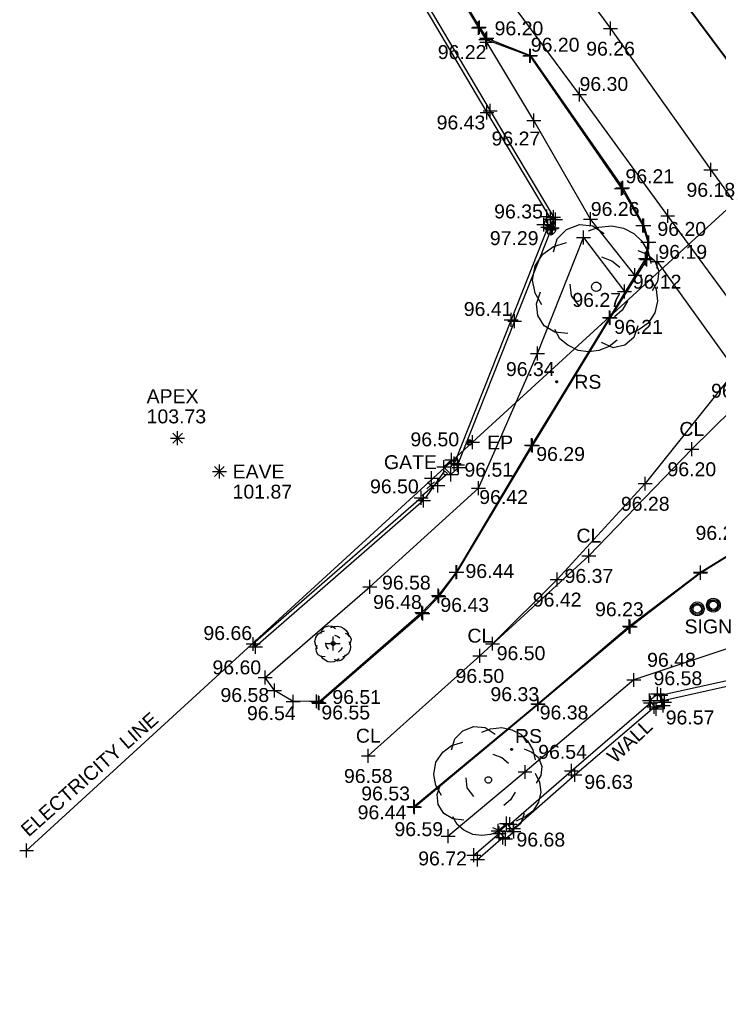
# Model space of a CAD drawing. Header units: metres. Extents: x 610185 to 614128, y 655663 to 660921.
# Tile 3 of 94: x 612711 to 612749, y 657811 to 657864. Entities that reach past the tile are written whole.
import ezdxf
from ezdxf.enums import TextEntityAlignment as Align

# ---------------------------------------------------------------- set-up
doc = ezdxf.new("R2010")
doc.units = ezdxf.units.M
doc.header["$MEASUREMENT"] = 0
doc.linetypes.add('CENTER', pattern=[50.8, 31.75, -6.35, 6.35, -6.35])
for name, color, linetype in [('3D_WALL_ELEVATION', 7, 'Continuous'), ('3D_WALL_LINE', 7, 'Continuous'), ('3D_WALL_SYMBOL', 7, 'Continuous'), ('APEX_CODE', 251, 'Continuous'), ('APEX_ELEVATION', 251, 'Continuous'), ('APEX_SYMBOL', 251, 'Continuous'), ('CL_CODE', 251, 'Continuous'), ('CL_ELEVATION', 251, 'Continuous'), ('CL_LINE', 251, 'Continuous'), ('CL_SYMBOL', 251, 'Continuous'), ('ELECTRICITY_POLE_CODE', 20, 'Continuous'), ('ELECTRICITY_POLE_SYMBOL', 20, 'Continuous'), ('FOOTPATH_ELEVATION', 15, 'Continuous'), ('FOOTPATH_LINE', 15, 'Continuous'), ('FOOTPATH_SYMBOL', 15, 'Continuous'), ('GATE_CODE', 251, 'Continuous'), ('GATE_SYMBOL', 251, 'Continuous'), ('HELP_POINT', 250, 'Continuous'), ('KERB_BOTTOM_ELEVATION', 7, 'Continuous'), ('KERB_BOTTOM_LINE', 7, 'Continuous'), ('KERB_BOTTOM_SYMBOL', 7, 'Continuous'), ('KERB_TOP_ELEVATION', 252, 'Continuous'), ('KERB_TOP_LINE', 252, 'Continuous'), ('KERB_TOP_SYMBOL', 252, 'Continuous'), ('OVERHEAD_WIRE_LINE', 20, 'OVERHEADWIRE'), ('OVERHEAD_WIRE_SYMBOL', 20, 'CENTER'), ('RIDGE_ELEVATION', 250, 'Continuous'), ('RIDGE_LINE', 250, 'CENTER'), ('RIDGE_SYMBOL', 250, 'Continuous'), ('ROAD_SIGN_CODE', 32, 'Continuous'), ('ROAD_SIGN_SYMBOL', 32, 'Continuous'), ('SIGN_CODE', 251, 'Continuous'), ('SIGN_SYMBOL', 251, 'Continuous'), ('TEXTS', 7, 'Continuous'), ('TOP_OF_WALL_ELEVATION', 211, 'Continuous'), ('TREE_SYMBOL', 93, 'Continuous'), ('UNDERSIDE_OF_EAVE_CODE', 252, 'Continuous'), ('UNDERSIDE_OF_EAVE_ELEVATION', 252, 'Continuous'), ('UNDERSIDE_OF_EAVE_SYMBOL', 252, 'Continuous'), ('WALL_TOP_SYMBOL', 211, 'Continuous'), ('WHITE_LINE_SOLID_ELEVATION', 254, 'Continuous'), ('WHITE_LINE_SOLID_LINE', 254, 'Continuous'), ('WHITE_LINE_SOLID_SYMBOL', 254, 'Continuous')]:
    doc.layers.add(name, color=color, linetype=linetype)
doc.styles.add('REGULAR', font='swissl.ttf')
doc.linetypes.add('OVERHEADWIRE', pattern='A,17,-1.387305,["OHW",REGULAR,S=1,R=0,X=0,Y=-0.5],-4.612695,17', length=40)

# ---------------------------------------------------------------- blocks, each defined once
blk = doc.blocks.new('S061')
at = {"color": 0, "linetype": 'Continuous'}
for p, q in [((-0.5, 0), (0.5, 0)), ((0, -0.5), (0, 0.5))]:
    blk.add_line(p, q, dxfattribs=at)
blk = doc.blocks.new('019')
at = {"color": 0, "linetype": 'Continuous'}
for p, q in [((-0.23, 0.44), (-0.13, 0.48)), ((-0.13, 0.48), (-0.03, 0.47)), ((-0.06, 0.43), (0.02, 0.46)), ((-0.03, 0.47), (0.06, 0.41)), ((0.02, 0.46), (0.12, 0.47)), ((0.12, 0.47), (0.21, 0.45)), ((-0.3, 0.37), (-0.23, 0.44)), ((0.21, 0.45), (0.29, 0.41)), ((0.29, 0.41), (0.35, 0.35)), ((-0.41, 0.25), (-0.33, 0.31)), ((-0.33, 0.27), (-0.3, 0.37)), ((-0.33, 0.31), (-0.23, 0.34)), ((0.35, 0.35), (0.4, 0.27)), ((-0.47, 0.16), (-0.41, 0.25)), ((0.04, 0.23), (0.12, 0.2)), ((0.32, 0.28), (0.39, 0.25)), ((0.39, 0.25), (0.45, 0.2)), ((0.4, 0.27), (0.42, 0.18)), ((-0.49, 0.05), (-0.47, 0.16)), ((0.12, 0.2), (0.18, 0.15)), ((0.45, 0.2), (0.48, 0.12)), ((0.48, 0.12), (0.47, 0.04)), ((-0.47, -0.05), (-0.49, 0.05)), ((-0.19, -0.07), (-0.2, 0.02)), ((0.42, 0.06), (0.46, -0.02)), ((0.47, 0.04), (0.43, -0.03)), ((-0.42, -0.14), (-0.47, -0.05)), ((-0.46, -0.13), (-0.43, -0.04)), ((-0.13, -0.15), (-0.19, -0.07)), ((0.46, -0.02), (0.47, -0.11)), ((-0.45, -0.22), (-0.46, -0.13)), ((0.24, -0.11), (0.2, -0.18)), ((0.47, -0.11), (0.45, -0.2)), ((-0.4, -0.3), (-0.45, -0.22)), ((0.2, -0.18), (0.14, -0.23)), ((0.45, -0.2), (0.4, -0.28)), ((-0.32, -0.35), (-0.4, -0.3)), ((0.32, -0.3), (0.29, -0.39)), ((0.4, -0.28), (0.33, -0.33)), ((-0.28, -0.4), (-0.32, -0.33)), ((-0.22, -0.36), (-0.32, -0.35)), ((0.33, -0.33), (0.25, -0.37)), ((-0.22, -0.45), (-0.28, -0.4)), ((-0.14, -0.49), (-0.22, -0.45)), ((0.13, -0.47), (0.04, -0.43)), ((0.16, -0.41), (0.1, -0.46)), ((0.22, -0.45), (0.13, -0.47)), ((0.29, -0.39), (0.22, -0.45)), ((-0.06, -0.5), (-0.14, -0.49)), ((0.02, -0.49), (-0.06, -0.5)), ((0.1, -0.46), (0.02, -0.49))]:
    blk.add_line(p, q, dxfattribs=at)
blk = doc.blocks.new('S028')
at = {"color": 0, "linetype": 'Continuous'}
for p, q in [((-0.5, 0), (-0.48, 0.13)), ((-0.48, -0.13), (-0.5, 0)), ((-0.48, 0.13), (-0.43, 0.25)), ((-0.43, 0.25), (-0.35, 0.35)), ((-0.35, 0.35), (-0.25, 0.43)), ((-0.25, 0.43), (-0.13, 0.48)), ((-0.13, 0.48), (0, 0.5)), ((0, 0.5), (0.13, 0.48)), ((0.13, 0.48), (0.25, 0.43)), ((0.25, 0.43), (0.35, 0.35)), ((0.35, 0.35), (0.43, 0.25)), ((0.43, 0.25), (0.48, 0.13)), ((0.48, 0.13), (0.5, 0)), ((0.5, 0), (0.48, -0.13)), ((-0.43, -0.25), (-0.48, -0.13)), ((-0.35, -0.35), (-0.43, -0.25)), ((-0.25, -0.43), (-0.35, -0.35)), ((-0.13, -0.48), (-0.25, -0.43)), ((0, -0.5), (-0.13, -0.48)), ((0.13, -0.48), (0, -0.5)), ((0.25, -0.43), (0.13, -0.48)), ((0.35, -0.35), (0.25, -0.43)), ((0.43, -0.25), (0.35, -0.35)), ((0.48, -0.13), (0.43, -0.25))]:
    blk.add_line(p, q, dxfattribs=at)
blk = doc.blocks.new('042')
at = {"color": 0, "linetype": 'Continuous'}
for p, q in [((-0.5, 0), (-0.48, 0.13)), ((-0.48, -0.13), (-0.5, 0)), ((-0.5, 0), (0.5, 0)), ((-0.48, 0.13), (-0.43, 0.25)), ((-0.43, 0.25), (-0.35, 0.35)), ((-0.35, 0.35), (-0.25, 0.43)), ((-0.25, 0.43), (-0.13, 0.48)), ((-0.13, 0.48), (0, 0.5)), ((0, 0.5), (0.13, 0.48)), ((0, -0.5), (0, 0.5)), ((0.13, 0.48), (0.25, 0.43)), ((0.25, 0.43), (0.35, 0.35)), ((0.35, 0.35), (0.43, 0.25)), ((0.43, 0.25), (0.48, 0.13)), ((0.48, 0.13), (0.5, 0)), ((0.5, 0), (0.48, -0.13)), ((-0.43, -0.25), (-0.48, -0.13)), ((-0.35, -0.35), (-0.43, -0.25)), ((-0.25, -0.43), (-0.35, -0.35)), ((-0.13, -0.48), (-0.25, -0.43)), ((0, -0.5), (-0.13, -0.48)), ((0.13, -0.48), (0, -0.5)), ((0.25, -0.43), (0.13, -0.48)), ((0.35, -0.35), (0.25, -0.43)), ((0.43, -0.25), (0.35, -0.35)), ((0.48, -0.13), (0.43, -0.25))]:
    blk.add_line(p, q, dxfattribs=at)
blk = doc.blocks.new('044')
at = {"color": 0, "linetype": 'Continuous'}
for p, q in [((-0.5, 0), (-0.48, 0.13)), ((-0.48, -0.13), (-0.5, 0)), ((-0.48, 0.13), (-0.43, 0.25)), ((-0.43, 0.25), (-0.35, 0.35)), ((-0.4, 0.03), (-0.37, 0.16)), ((-0.39, -0.1), (-0.4, 0.03)), ((-0.37, 0.16), (-0.29, 0.27)), ((-0.35, 0.35), (-0.25, 0.43)), ((-0.3, 0), (-0.28, 0.11)), ((-0.28, -0.11), (-0.3, 0)), ((-0.29, 0.27), (-0.19, 0.35)), ((-0.28, 0.11), (-0.21, 0.21)), ((-0.25, 0.43), (-0.13, 0.48)), ((-0.21, 0.21), (-0.11, 0.28)), ((-0.19, 0.35), (-0.07, 0.39)), ((-0.13, 0.48), (0, 0.5)), ((-0.11, 0.28), (0, 0.3)), ((-0.07, 0.39), (0.07, 0.39)), ((0, 0.5), (0.13, 0.48)), ((0, 0.3), (0.11, 0.28)), ((0.07, 0.39), (0.19, 0.35)), ((0.11, 0.28), (0.21, 0.21)), ((0.13, 0.48), (0.25, 0.43)), ((0.19, 0.35), (0.29, 0.27)), ((0.21, 0.21), (0.28, 0.11)), ((0.25, 0.43), (0.35, 0.35)), ((0.28, 0.11), (0.3, 0)), ((0.3, 0), (0.28, -0.11)), ((0.29, 0.27), (0.37, 0.16)), ((0.35, 0.35), (0.43, 0.25)), ((0.37, 0.16), (0.4, 0.03)), ((0.4, 0.03), (0.39, -0.1)), ((0.43, 0.25), (0.48, 0.13)), ((0.48, 0.13), (0.5, 0)), ((0.5, 0), (0.48, -0.13)), ((-0.43, -0.25), (-0.48, -0.13)), ((-0.35, -0.35), (-0.43, -0.25)), ((-0.33, -0.22), (-0.39, -0.1)), ((-0.25, -0.43), (-0.35, -0.35)), ((-0.25, -0.32), (-0.33, -0.22)), ((-0.21, -0.21), (-0.28, -0.11)), ((-0.13, -0.38), (-0.25, -0.32)), ((-0.13, -0.48), (-0.25, -0.43)), ((-0.11, -0.28), (-0.21, -0.21)), ((0, -0.4), (-0.13, -0.38)), ((0, -0.5), (-0.13, -0.48)), ((0, -0.3), (-0.11, -0.28)), ((0.11, -0.28), (0, -0.3)), ((0.13, -0.38), (0, -0.4)), ((0.13, -0.48), (0, -0.5)), ((0.21, -0.21), (0.11, -0.28)), ((0.25, -0.32), (0.13, -0.38)), ((0.25, -0.43), (0.13, -0.48)), ((0.28, -0.11), (0.21, -0.21)), ((0.33, -0.22), (0.25, -0.32)), ((0.35, -0.35), (0.25, -0.43)), ((0.39, -0.1), (0.33, -0.22)), ((0.43, -0.25), (0.35, -0.35)), ((0.48, -0.13), (0.43, -0.25))]:
    blk.add_line(p, q, dxfattribs=at)
blk = doc.blocks.new('GATE2')
at = {"color": 0, "linetype": 'Continuous'}
for p, q in [((-0.04, 0.5), (0.04, -0.5)), ((-0.04, -0.5), (0.04, 0.5)), ((0.04, 0.5), (-0.04, 0.5)), ((0.04, -0.5), (-0.04, -0.5))]:
    blk.add_line(p, q, dxfattribs=at)
blk = doc.blocks.new('065')
at = {"color": 0, "linetype": 'Continuous'}
for p, q in [((-0.5, 0), (0.5, 0)), ((-0.35, -0.35), (0.35, 0.35)), ((-0.35, 0.35), (0.35, -0.35)), ((0, -0.5), (0, 0.5))]:
    blk.add_line(p, q, dxfattribs=at)

msp = doc.modelspace()

# ---------------------------------------------------------------- linework, layer by layer
at = {"layer": '3D_WALL_LINE'}
for p, q in [((612739.318, 657853.902, 96.35), (612739.156, 657853.456, 96.361)), ((612739.318, 657853.902, 96.35), (612739.779, 657853.734, 96.35)), ((612739.156, 657853.456, 96.361), (612739.616, 657853.288, 96.361)), ((612739.779, 657853.734, 96.35), (612739.616, 657853.288, 96.361)), ((612734.193, 657840.787, 96.502), (612733.772, 657840.403, 96.511)), ((612734.57, 657840.373, 96.502), (612734.193, 657840.787, 96.502)), ((612733.772, 657840.403, 96.511), (612734.149, 657839.989, 96.511)), ((612734.57, 657840.373, 96.502), (612734.149, 657839.989, 96.511)), ((612732.553, 657838.738, 96.498), (612723.501, 657830.868, 96.661)), ((612732.684, 657838.588, 96.498), (612723.632, 657830.717, 96.661)), ((612732.684, 657838.588, 96.498), (612732.553, 657838.738, 96.498)), ((612723.632, 657830.717, 96.661), (612723.501, 657830.868, 96.661)), ((612744.839, 657827.818, 96.568), (612745.276, 657828.185, 96.554)), ((612744.839, 657827.818, 96.568), (612745.212, 657827.373, 96.568)), ((612745.276, 657828.185, 96.554), (612745.649, 657827.74, 96.554)), ((612745.212, 657827.373, 96.568), (612745.649, 657827.74, 96.554)), ((612736.705, 657820.805, 96.683), (612737.154, 657821.199, 96.676)), ((612737.536, 657820.763, 96.676), (612737.154, 657821.199, 96.676)), ((612735.388, 657819.492, 96.717), (612736.796, 657820.7, 96.691)), ((612735.584, 657819.264, 96.717), (612736.994, 657820.474, 96.691)), ((612736.705, 657820.805, 96.683), (612737.087, 657820.369, 96.683)), ((612737.087, 657820.369, 96.683), (612737.536, 657820.763, 96.676))]:
    msp.add_line(p, q, dxfattribs=at)
for points in [[(612731.55, 657867.578, 96.502), (612736.269, 657859.594, 96.427), (612739.754, 657853.743, 96.35)], [(612731.372, 657867.486, 96.502), (612736.097, 657859.492, 96.427), (612739.457, 657853.851, 96.353)], [(612739.393, 657853.369, 96.353), (612737.4, 657848.331, 96.41), (612734.343, 657840.623, 96.501)], [(612739.581, 657853.301, 96.353), (612737.586, 657848.258, 96.41), (612734.493, 657840.458, 96.502)], [(612745.356, 657828.09, 96.563), (612750.643, 657829.262, 96.503), (612755.48, 657830.366, 96.374)], [(612745.573, 657827.831, 96.561), (612750.709, 657828.969, 96.503), (612755.677, 657830.104, 96.376)], [(612737.249, 657821.09, 96.685), (612740.639, 657824.039, 96.626), (612744.923, 657827.718, 96.577)], [(612737.447, 657820.864, 96.685), (612740.835, 657823.812, 96.626), (612745.115, 657827.488, 96.577)]]:
    msp.add_polyline3d(points, dxfattribs=at)
at = {"layer": 'CL_LINE'}
msp.add_polyline3d([(612729.707, 657824.841, 96.583), (612735.713, 657830.23, 96.501), (612741.584, 657835.619, 96.374), (612747.126, 657841.365, 96.2), (612750.401, 657844.58, 96.108)], dxfattribs=at)
at = {"layer": 'FOOTPATH_LINE'}
for points in [[(612744.064, 657850.737, 96.24), (612741.666, 657853.75, 96.26), (612738.612, 657859.066, 96.272), (612736.084, 657863.285, 96.222)], [(612726.913, 657827.78, 96.519), (612725.665, 657827.761, 96.541), (612724.66, 657828.365, 96.583), (612724.148, 657829.059, 96.604), (612729.787, 657833.945, 96.577), (612735.634, 657839.267, 96.419), (612738.814, 657846.519, 96.337), (612741.294, 657852.763, 96.275), (612743.496, 657849.855, 96.267)], [(612752.086, 657836.797, 96.153), (612755.572, 657831.809, 96.237), (612755.481, 657831.735, 96.23), (612755.176, 657832.104, 96.245), (612749.49, 657830.759, 96.389), (612744.009, 657828.928, 96.476), (612738.144, 657823.972, 96.542), (612734.003, 657820.512, 96.592)]]:
    msp.add_polyline3d(points, dxfattribs=at)
at = {"layer": 'KERB_BOTTOM_LINE'}
for points in [[(612775.535, 657826.084, 95.914), (612770.524, 657833.034, 95.936), (612765.668, 657839.719, 95.885), (612759.541, 657848.079, 95.849), (612754.437, 657854.972, 95.894), (612748.954, 657862.416, 95.915), (612743.797, 657869.357, 95.98), (612737.4, 657878.168, 96.103), (612732.379, 657885.877, 96.108), (612731.936, 657886.63, 96.107), (612729.76, 657889.959, 96.118), (612729.241, 657890.729, 96.138), (612724.77, 657897.959, 96.222), (612722.697, 657901.31, 96.211)], [(612713.449, 657900.699, 96.524), (612717.88, 657893.464, 96.455), (612721.731, 657887.117, 96.394), (612725, 657881.731, 96.371), (612728.08, 657876.706, 96.298), (612728.937, 657875.322, 96.268), (612731.743, 657870.628, 96.232), (612735.685, 657864.085, 96.161), (612736.091, 657863.494, 96.158), (612738.438, 657862.56, 96.197), (612743.403, 657855.439, 96.152), (612744.541, 657853.404, 96.122), (612744.805, 657852.505, 96.12), (612744.706, 657851.573, 96.11), (612742.733, 657848.433, 96.212), (612738.541, 657841.566, 96.288), (612734.471, 657834.743, 96.411), (612733.512, 657833.434, 96.428), (612732.636, 657832.515, 96.433), (612727.06, 657827.68, 96.508)], [(612732.149, 657822.107, 96.443), (612738.838, 657827.644, 96.327), (612743.759, 657831.83, 96.232), (612747.592, 657834.729, 96.191), (612750.074, 657836.263, 96.134), (612751.853, 657836.916, 96.063), (612753.272, 657836.985, 96.02), (612755.031, 657836.496, 95.93), (612756.093, 657835.784, 95.894), (612757.986, 657833.504, 95.929), (612759.858, 657831, 95.96), (612759.858, 657831, 95.96), (612760.717, 657829.293, 95.995), (612760.911, 657828.293, 96.064), (612760.822, 657827.021, 96.095)]]:
    msp.add_polyline3d(points, dxfattribs=at)
at = {"layer": 'KERB_TOP_LINE'}
for points in [[(612775.567, 657826.091, 95.935), (612770.547, 657833.044, 95.971), (612765.7, 657839.731, 95.914), (612759.566, 657848.11, 95.881), (612754.465, 657854.976, 95.925), (612748.973, 657862.433, 95.927), (612743.817, 657869.367, 96.002), (612737.413, 657878.216, 96.147), (612732.419, 657885.897, 96.205), (612731.975, 657886.647, 96.108), (612729.797, 657889.979, 96.134), (612729.274, 657890.775, 96.268), (612724.82, 657897.983, 96.314), (612722.736, 657901.336, 96.324)], [(612713.417, 657900.693, 96.554), (612717.843, 657893.43, 96.516), (612721.697, 657887.086, 96.427), (612724.979, 657881.711, 96.388), (612728.048, 657876.706, 96.329), (612728.94, 657875.261, 96.353), (612731.712, 657870.621, 96.319), (612735.641, 657864.05, 96.226), (612736.039, 657863.427, 96.202), (612738.4, 657862.55, 96.219), (612743.335, 657855.408, 96.206), (612744.491, 657853.412, 96.207), (612744.75, 657852.504, 96.187), (612744.637, 657851.625, 96.189), (612742.69, 657848.46, 96.281), (612738.5, 657841.572, 96.338), (612734.428, 657834.739, 96.443), (612733.476, 657833.478, 96.465), (612732.59, 657832.568, 96.48), (612727.027, 657827.718, 96.547)], [(612732.202, 657822.073, 96.53), (612738.861, 657827.617, 96.385), (612743.808, 657831.797, 96.313), (612747.594, 657834.7, 96.253), (612750.111, 657836.243, 96.2), (612751.864, 657836.867, 96.171), (612753.281, 657836.937, 96.151), (612754.994, 657836.422, 96.106), (612756.004, 657835.749, 96.077), (612757.925, 657833.469, 96.107), (612759.819, 657830.973, 96.095), (612760.654, 657829.245, 96.088), (612760.849, 657828.273, 96.078), (612760.788, 657827.017, 96.104)]]:
    msp.add_polyline3d(points, dxfattribs=at)
at = {"layer": 'OVERHEAD_WIRE_LINE'}
msp.add_polyline3d([(612754.693, 657859.474, 102.593), (612735.324, 657841.743, 103.119), (612711.311, 657819.749, 103.196)], dxfattribs=at)
at = {"layer": 'RIDGE_LINE'}
msp.add_polyline3d([(612770.248, 657820.436, 96.081), (612769.428, 657822.032, 96.111), (612764.324, 657828.517, 96.103), (612759.357, 657835.087, 96.098), (612755.185, 657840.805, 96.154), (612750.821, 657847.134, 96.19), (612745.825, 657853.922, 96.199), (612741.074, 657860.466, 96.296), (612736.233, 657867.011, 96.347), (612731.503, 657873.549, 96.369), (612726.803, 657880.269, 96.392), (612721.957, 657887.654, 96.409)], dxfattribs=at)
at = {"layer": 'WHITE_LINE_SOLID_LINE'}
for points in [[(612713.401, 657908.63, 96.48), (612717.116, 657902.459, 96.45), (612722.567, 657893.507, 96.358), (612727.597, 657885.871, 96.326), (612732.33, 657878.61, 96.333), (612737.338, 657871.401, 96.318), (612742.75, 657864.019, 96.258), (612748.148, 657856.414, 96.177), (612753.038, 657849.644, 96.149), (612758.578, 657842.085, 96.13), (612764.679, 657833.936, 96.163), (612769.853, 657826.761, 96.205), (612775.465, 657818.991, 96.156), (612781.727, 657810.834, 96.098), (612787.454, 657802.922, 96.07), (612793.019, 657795.266, 96.088), (612799.126, 657786.987, 96.133), (612804.727, 657779.139, 96.197)], [(612745.257, 657851.467, 96.117), (612749.474, 657845.595, 96.103), (612744.618, 657839.505, 96.28), (612739.874, 657834.343, 96.421), (612736.395, 657830.884, 96.498)]]:
    msp.add_polyline3d(points, dxfattribs=at)

# ---------------------------------------------------------------- block references
at = {"layer": '3D_WALL_SYMBOL', "xscale": 0.75, "yscale": 0.75, "zscale": 0.75}
for p in [(612736.097, 657859.492, 96.427), (612736.269, 657859.594, 96.427), (612739.156, 657853.456, 96.361), (612739.318, 657853.902, 96.35), (612739.513, 657853.757, 96.351), (612739.685, 657853.859, 96.351), (612739.779, 657853.734, 96.35), (612739.373, 657853.318, 96.353), (612739.559, 657853.244, 96.353), (612739.616, 657853.288, 96.361), (612737.4, 657848.331, 96.41), (612737.586, 657848.258, 96.41), (612734.193, 657840.787, 96.502), (612733.772, 657840.403, 96.511), (612734.33, 657840.591, 96.501), (612734.516, 657840.517, 96.501), (612734.57, 657840.373, 96.502), (612734.149, 657839.989, 96.511), (612732.553, 657838.738, 96.498), (612732.684, 657838.588, 96.498), (612723.501, 657830.868, 96.661), (612723.632, 657830.717, 96.661), (612745.276, 657828.185, 96.554), (612745.454, 657828.112, 96.561), (612744.839, 657827.818, 96.568), (612744.903, 657827.702, 96.577), (612745.099, 657827.474, 96.577), (612745.519, 657827.819, 96.561), (612745.579, 657827.545, 96.561), (612745.649, 657827.74, 96.554), (612745.212, 657827.373, 96.568), (612740.639, 657824.039, 96.626), (612740.835, 657823.812, 96.626), (612737.154, 657821.199, 96.676), (612737.328, 657821.158, 96.683), (612736.705, 657820.805, 96.683), (612736.756, 657820.666, 96.692), (612737.525, 657820.932, 96.683), (612737.536, 657820.763, 96.676), (612736.952, 657820.438, 96.692), (612737.087, 657820.369, 96.683), (612735.388, 657819.492, 96.717), (612735.584, 657819.264, 96.717)]:
    msp.add_blockref('S061', p, dxfattribs=at)
at = {"layer": '3D_WALL_SYMBOL', "xscale": 0.56, "yscale": 0.528, "zscale": 0.56, "rotation": 221.6}
msp.add_blockref('S061', (612733.068, 657839.413, 96.514), dxfattribs=at)
at = {"layer": 'APEX_SYMBOL', "xscale": 0.75, "yscale": 0.75, "zscale": 0.75}
msp.add_blockref('065', (612719.435, 657841.954, 103.727), dxfattribs=at)
at = {"layer": 'CL_SYMBOL', "xscale": 0.75, "yscale": 0.75, "zscale": 0.75}
for p in [(612747.126, 657841.365, 96.2), (612741.584, 657835.619, 96.374), (612735.713, 657830.23, 96.501), (612729.707, 657824.841, 96.583)]:
    msp.add_blockref('S061', p, dxfattribs=at)
at = {"layer": 'ELECTRICITY_POLE_SYMBOL', "xscale": 0.3, "yscale": 0.3, "zscale": 0.3}
msp.add_blockref('044', (612735.16, 657841.719, 96.489), dxfattribs=at)
at = {"layer": 'FOOTPATH_SYMBOL', "xscale": 0.75, "yscale": 0.75, "zscale": 0.75}
for p in [(612736.084, 657863.285, 96.222), (612738.612, 657859.066, 96.272), (612741.666, 657853.75, 96.26), (612741.294, 657852.763, 96.275), (612744.064, 657850.737, 96.24), (612743.496, 657849.855, 96.267), (612738.814, 657846.519, 96.337), (612735.634, 657839.267, 96.419), (612729.787, 657833.945, 96.577), (612724.148, 657829.059, 96.604), (612744.009, 657828.928, 96.476), (612724.66, 657828.365, 96.583), (612725.665, 657827.761, 96.541), (612726.913, 657827.78, 96.519), (612738.144, 657823.972, 96.542), (612734.003, 657820.512, 96.592)]:
    msp.add_blockref('S061', p, dxfattribs=at)
at = {"layer": 'GATE_SYMBOL', "xscale": 2.8, "yscale": 1.8, "zscale": 2.8, "rotation": 317.9807703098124}
msp.add_blockref('GATE2', (612733.293, 657839.457, 96.521), dxfattribs=at)
at = {"layer": 'HELP_POINT', "xscale": 0.75, "yscale": 0.75, "zscale": 0.75}
for p in [(612733.102, 657839.796, 96.522), (612733.453, 657839.401, 96.506), (612727.815, 657830.89, 96.578)]:
    msp.add_blockref('S061', p, dxfattribs=at)
at = {"layer": 'KERB_BOTTOM_SYMBOL', "xscale": 0.75, "yscale": 0.75, "zscale": 0.75}
for p in [(612735.685, 657864.085, 96.161), (612736.091, 657863.494, 96.158), (612738.438, 657862.56, 96.197), (612743.403, 657855.439, 96.152), (612744.541, 657853.404, 96.122), (612744.805, 657852.505, 96.12), (612744.706, 657851.573, 96.11), (612742.733, 657848.433, 96.212), (612738.541, 657841.566, 96.288), (612734.471, 657834.743, 96.411), (612747.592, 657834.729, 96.191), (612733.512, 657833.434, 96.428), (612732.636, 657832.515, 96.433), (612743.759, 657831.83, 96.232), (612727.06, 657827.68, 96.508), (612738.838, 657827.644, 96.327), (612732.149, 657822.107, 96.443)]:
    msp.add_blockref('S061', p, dxfattribs=at)
at = {"layer": 'KERB_TOP_SYMBOL', "xscale": 0.75, "yscale": 0.75, "zscale": 0.75}
for p in [(612735.641, 657864.05, 96.226), (612736.039, 657863.427, 96.202), (612738.4, 657862.55, 96.219), (612743.335, 657855.408, 96.206), (612744.491, 657853.412, 96.207), (612744.75, 657852.504, 96.187), (612744.637, 657851.625, 96.189), (612742.69, 657848.46, 96.281), (612738.5, 657841.572, 96.338), (612734.428, 657834.739, 96.443), (612747.594, 657834.7, 96.253), (612733.476, 657833.478, 96.465), (612732.59, 657832.568, 96.48), (612743.808, 657831.797, 96.313), (612727.027, 657827.718, 96.547), (612738.861, 657827.617, 96.385), (612732.202, 657822.073, 96.53)]:
    msp.add_blockref('S061', p, dxfattribs=at)
at = {"layer": 'OVERHEAD_WIRE_SYMBOL', "xscale": 0.75, "yscale": 0.75, "zscale": 0.75}
for p in [(612735.324, 657841.743, 103.119), (612711.311, 657819.749, 103.196)]:
    msp.add_blockref('S061', p, dxfattribs=at)
at = {"layer": 'RIDGE_SYMBOL', "xscale": 0.75, "yscale": 0.75, "zscale": 0.75}
for p in [(612741.074, 657860.466, 96.296), (612745.825, 657853.922, 96.199)]:
    msp.add_blockref('S061', p, dxfattribs=at)
at = {"layer": 'ROAD_SIGN_SYMBOL', "xscale": 0.1, "yscale": 0.1, "zscale": 0.1}
for p in [(612739.853, 657844.991, 96.347), (612737.426, 657825.187, 96.51)]:
    msp.add_blockref('042', p, dxfattribs=at)
at = {"layer": 'SIGN_SYMBOL', "xscale": 0.75, "yscale": 0.75, "zscale": 0.75}
for p in [(612747.416, 657832.758, 96.382), (612748.285, 657832.957, 96.338)]:
    msp.add_blockref('044', p, dxfattribs=at)
at = {"layer": 'TREE_SYMBOL'}
for name, p, xscale, yscale, zscale in [('019', (612741.982, 657850.109, 96.382), 7, 7, 7), ('S028', (612741.982, 657850.109, 96.382), 0.5, 0.5, 0.5), ('019', (612727.815, 657830.89, 96.578), 2, 2, 2), ('S028', (612727.815, 657830.89, 96.578), 0.2, 0.2, 0.2), ('019', (612736.171, 657823.544, 96.592), 6, 6, 6), ('S028', (612736.171, 657823.544, 96.592), 0.35, 0.35, 0.35)]:
    msp.add_blockref(name, p, dxfattribs=dict(at, xscale=xscale, yscale=yscale, zscale=zscale))
at = {"layer": 'UNDERSIDE_OF_EAVE_SYMBOL', "xscale": 0.75, "yscale": 0.75, "zscale": 0.75}
msp.add_blockref('065', (612721.691, 657840.158, 101.867), dxfattribs=at)
at = {"layer": 'WALL_TOP_SYMBOL', "xscale": 0.5, "yscale": 0.5, "zscale": 0.5}
msp.add_blockref('042', (612739.538, 657853.182, 97.287), dxfattribs=at)
at = {"layer": 'WHITE_LINE_SOLID_SYMBOL', "xscale": 0.75, "yscale": 0.75, "zscale": 0.75}
for p in [(612742.75, 657864.019, 96.258), (612748.148, 657856.414, 96.177), (612745.257, 657851.467, 96.117), (612744.618, 657839.505, 96.28), (612739.874, 657834.343, 96.421), (612736.395, 657830.884, 96.498)]:
    msp.add_blockref('S061', p, dxfattribs=at)

# ---------------------------------------------------------------- texts
at = {"layer": '3D_WALL_ELEVATION', "style": 'REGULAR'}
for s, p in [('96.43', (612733.386, 657858.585, 96.427)), ('96.35', (612736.483, 657853.792, 96.353)), ('96.41', (612734.846, 657848.537, 96.41)), ('96.50', (612731.975, 657841.515, 96.502)), ('96.51', (612734.882, 657839.88, 96.514)), ('96.50', (612729.798, 657838.982, 96.498)), ('96.66', (612720.828, 657831.081, 96.661)), ('96.58', (612745.065, 657828.646, 96.577)), ('96.57', (612745.718, 657826.535, 96.568)), ('96.63', (612741.337, 657823.062, 96.626)), ('96.68', (612737.683, 657819.955, 96.683)), ('96.72', (612732.395, 657818.942, 96.717))]:
    msp.add_text(s, height=0.75, dxfattribs=at).set_placement(p)
at = {"layer": 'APEX_CODE', "style": 'REGULAR'}
msp.add_text('APEX', height=0.75, dxfattribs=at).set_placement((612717.77, 657844.213, 103.727), align=Align.MIDDLE_LEFT)
at = {"layer": 'APEX_ELEVATION', "style": 'REGULAR'}
msp.add_text('103.73', height=0.75, dxfattribs=at).set_placement((612717.77, 657843.503, 103.727), align=Align.TOP_LEFT)
at = {"layer": 'CL_CODE', "style": 'REGULAR'}
for p in [(612747.126, 657842.075, 96.2), (612741.584, 657836.329, 96.374), (612735.713, 657830.94, 96.501), (612729.707, 657825.551, 96.583)]:
    msp.add_text('CL', height=0.75, dxfattribs=at).set_placement(p, align=Align.CENTER)
at = {"layer": 'CL_ELEVATION', "style": 'REGULAR'}
for s, p in [('96.20', (612747.126, 657840.655, 96.2)), ('96.37', (612741.584, 657834.909, 96.374)), ('96.50', (612735.713, 657829.52, 96.501)), ('96.58', (612729.707, 657824.131, 96.583))]:
    msp.add_text(s, height=0.75, dxfattribs=at).set_placement(p, align=Align.TOP_CENTER)
at = {"layer": 'ELECTRICITY_POLE_CODE', "style": 'REGULAR'}
msp.add_text('EP', height=0.75, dxfattribs=at).set_placement((612736.107, 657841.719, 96.489), align=Align.MIDDLE_LEFT)
at = {"layer": 'FOOTPATH_ELEVATION', "style": 'REGULAR'}
for s, p in [('96.22', (612733.446, 657862.377, 96.222)), ('96.27', (612736.343, 657857.72, 96.272)), ('96.26', (612741.686, 657853.925, 96.26)), ('96.27', (612740.694, 657849.026, 96.267)), ('96.34', (612737.117, 657845.3, 96.337)), ('96.42', (612735.68, 657838.408, 96.419)), ('96.58', (612730.444, 657833.797, 96.577)), ('96.60', (612721.315, 657829.233, 96.604)), ('96.48', (612744.719, 657829.638, 96.476)), ('96.58', (612721.746, 657827.743, 96.583)), ('96.54', (612723.173, 657826.766, 96.541)), ('96.54', (612738.854, 657824.682, 96.542)), ('96.59', (612731.112, 657820.518, 96.592))]:
    msp.add_text(s, height=0.75, dxfattribs=at).set_placement(p)
at = {"layer": 'GATE_CODE', "style": 'REGULAR'}
msp.add_text('GATE', height=0.75, dxfattribs=at).set_placement((612731.975, 657840.286, 96.521), align=Align.CENTER)
at = {"layer": 'KERB_BOTTOM_ELEVATION', "style": 'REGULAR'}
for s, p in [('96.20', (612738.456, 657862.772, 96.197)), ('96.21', (612742.942, 657847.574, 96.212)), ('96.29', (612738.75, 657840.727, 96.288)), ('96.43', (612733.587, 657832.597, 96.428)), ('96.23', (612741.915, 657832.364, 96.232)), ('96.51', (612727.77, 657827.635, 96.508)), ('96.33', (612736.283, 657827.789, 96.327)), ('96.44', (612729.132, 657821.425, 96.443))]:
    msp.add_text(s, height=0.75, dxfattribs=at).set_placement(p)
at = {"layer": 'KERB_TOP_ELEVATION', "style": 'REGULAR'}
for s, p in [('96.20', (612736.507, 657863.654, 96.202)), ('96.21', (612743.552, 657855.687, 96.206)), ('96.19', (612745.327, 657851.615, 96.189)), ('96.25', (612747.324, 657836.477, 96.253)), ('96.44', (612734.939, 657834.422, 96.443)), ('96.48', (612729.964, 657832.754, 96.48)), ('96.55', (612727.18, 657826.803, 96.547)), ('96.38', (612738.935, 657826.803, 96.385)), ('96.53', (612729.327, 657822.439, 96.53))]:
    msp.add_text(s, height=0.75, dxfattribs=at).set_placement(p)
at = {"layer": 'RIDGE_ELEVATION', "style": 'REGULAR'}
for s, p in [('96.30', (612742.39, 657861.408, 96.296)), ('96.20', (612746.584, 657853.601, 96.199))]:
    msp.add_text(s, height=0.75, dxfattribs=at).set_placement(p, align=Align.TOP_CENTER)
at = {"layer": 'ROAD_SIGN_CODE', "style": 'REGULAR'}
for p in [(612740.799, 657844.991, 96.347), (612737.606, 657825.91, 96.51)]:
    msp.add_text('RS', height=0.75, dxfattribs=at).set_placement(p, align=Align.MIDDLE_LEFT)
at = {"layer": 'SIGN_CODE', "style": 'REGULAR'}
msp.add_text('SIGN', height=0.75, dxfattribs=at).set_placement((612748.013, 657831.437, 96.338), align=Align.CENTER)
at = {"layer": 'TEXTS', "style": 'REGULAR'}
for s, rotation, p in [('ELECTRICITY LINE', 41.5483, (612711.412, 657820.443, 94.62)), ('WALL', 42.9841, (612742.991, 657824.393, 94.62))]:
    msp.add_text(s, height=0.75, rotation=rotation, dxfattribs=at).set_placement(p)
at = {"layer": 'TOP_OF_WALL_ELEVATION', "style": 'REGULAR'}
msp.add_text('97.29', height=0.75, dxfattribs=at).set_placement((612737.561, 657852.354, 97.287), align=Align.CENTER)
at = {"layer": 'UNDERSIDE_OF_EAVE_CODE', "style": 'REGULAR'}
msp.add_text('EAVE', height=0.75, dxfattribs=at).set_placement((612722.401, 657840.158, 101.867), align=Align.MIDDLE_LEFT)
at = {"layer": 'UNDERSIDE_OF_EAVE_ELEVATION', "style": 'REGULAR'}
msp.add_text('101.87', height=0.75, dxfattribs=at).set_placement((612722.401, 657839.448, 101.867), align=Align.TOP_LEFT)
at = {"layer": 'WHITE_LINE_SOLID_ELEVATION', "style": 'REGULAR'}
for s, p in [('96.26', (612742.75, 657863.309, 96.258)), ('96.18', (612748.148, 657855.704, 96.177)), ('96.12', (612745.257, 657850.757, 96.117)), ('96.10', (612749.474, 657844.885, 96.103)), ('96.28', (612744.618, 657838.795, 96.28)), ('96.42', (612739.874, 657833.633, 96.421)), ('96.50', (612737.93, 657830.746, 96.498))]:
    msp.add_text(s, height=0.75, dxfattribs=at).set_placement(p, align=Align.TOP_CENTER)

doc.saveas('drawing.dxf')
